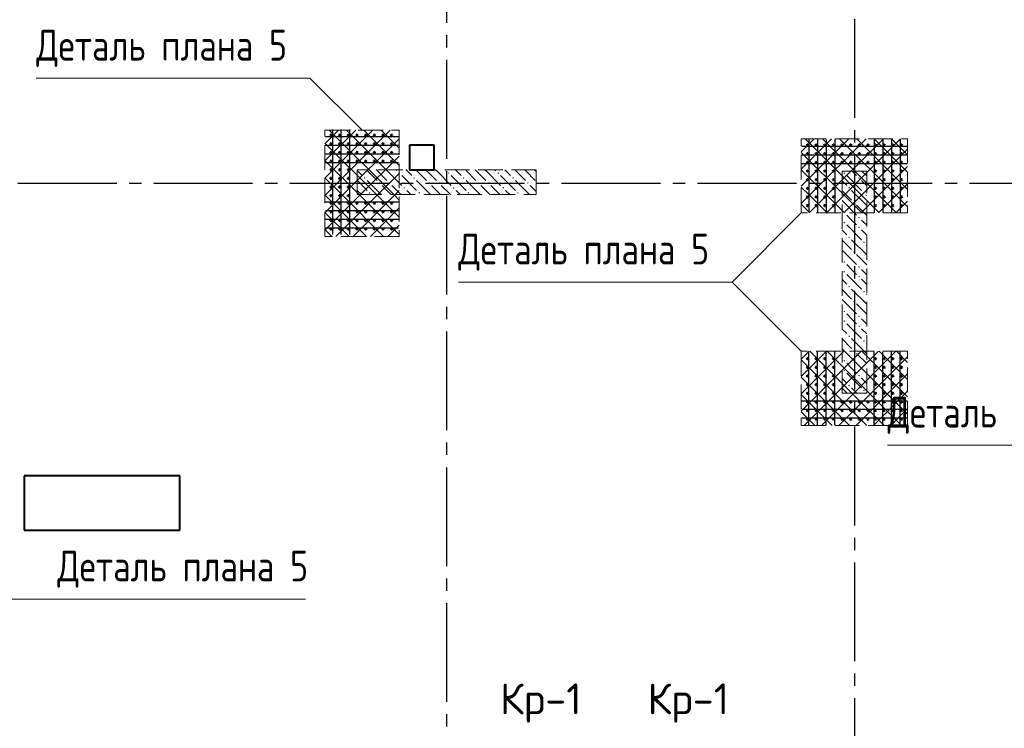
# Model space of a CAD drawing. Header units: millimetres. Extents: x 40580 to 1930067, y -240640 to 81020.
# Tile 70 of 256: x 372521 to 380489, y -217366 to -211627. Entities that reach past the tile are written whole.
import ezdxf

# ---------------------------------------------------------------- set-up
doc = ezdxf.new("R2010")
doc.units = ezdxf.units.MM
for name, pattern in [('______2', [270, 200, -70]), ('______5', [1100, 800, -100, 100, -100]), ('CENTER', [2, 1.25, -0.25, 0.25, -0.25])]:
    doc.linetypes.add(name, pattern=pattern)
for name, color, linetype, lineweight in [('Standard', 7, 'Continuous', 25), ('Вспомогательная арматура', 52, 'Continuous', 25), ('ОСИ', 7, 'CENTER', 15), ('Основная', 7, 'Continuous', 40), ('Примечания', 7, 'Continuous', 13)]:
    doc.layers.add(name, color=color, linetype=linetype, lineweight=lineweight)
doc.layers.add('ЖБ Пилон', color=7, linetype='______2', lineweight=13, true_color=0xa0a0a0)
doc.styles.add('GOST 2.304', font='isocpeur.ttf', dxfattribs={"width": 0.8})
doc.styles.add('ISOCPEUR', font='isocpeur.ttf')

msp = doc.modelspace()

# ---------------------------------------------------------------- hatches: boundary and pattern name
at = {"layer": 'ЖБ Пилон', "linetype": 'Continuous', "lineweight": -3, "transparency": 33554687}
for points in [[(375586.5, -212869.2), (375593, -212862.7), (375599.5, -212869.2), (375593, -212875.7)], [(375986.5, -212869.2), (375993, -212862.7), (375999.5, -212869.2), (375993, -212875.7)], [(376386.5, -212869.2), (376393, -212862.7), (376399.5, -212869.2), (376393, -212875.7)], [(379186.5, -212869.2), (379193, -212862.7), (379199.5, -212869.2), (379193, -212875.7)], [(375306.5, -212909.2), (375313, -212902.7), (375319.5, -212909.2), (375313, -212915.7)], [(375426.5, -212949.2), (375433, -212942.7), (375439.5, -212949.2), (375433, -212955.7)], [(375506.5, -212949.2), (375513, -212942.7), (375519.5, -212949.2), (375513, -212955.7)], [(375706.5, -212909.2), (375713, -212902.7), (375719.5, -212909.2), (375713, -212915.7)], [(375826.5, -212949.2), (375833, -212942.7), (375839.5, -212949.2), (375833, -212955.7)], [(375906.5, -212949.2), (375913, -212942.7), (375919.5, -212949.2), (375913, -212955.7)], [(376106.5, -212909.2), (376113, -212902.7), (376119.5, -212909.2), (376113, -212915.7)], [(376226.5, -212949.2), (376233, -212942.7), (376239.5, -212949.2), (376233, -212955.7)], [(376306.5, -212949.2), (376313, -212942.7), (376319.5, -212949.2), (376313, -212955.7)], [(376506.5, -212909.2), (376513, -212902.7), (376519.5, -212909.2), (376513, -212915.7)], [(376626.5, -212949.2), (376633, -212942.7), (376639.5, -212949.2), (376633, -212955.7)], [(379306.5, -212909.2), (379313, -212902.7), (379319.5, -212909.2), (379313, -212915.7)], [(375346.5, -213029.2), (375353, -213022.7), (375359.5, -213029.2), (375353, -213035.7)], [(375626.5, -212989.2), (375633, -212982.7), (375639.5, -212989.2), (375633, -212995.7)], [(375746.5, -213029.2), (375753, -213022.7), (375759.5, -213029.2), (375753, -213035.7)], [(376026.5, -212989.2), (376033, -212982.7), (376039.5, -212989.2), (376033, -212995.7)], [(376146.5, -213029.2), (376153, -213022.7), (376159.5, -213029.2), (376153, -213035.7)], [(376426.5, -212989.2), (376433, -212982.7), (376439.5, -212989.2), (376433, -212995.7)], [(376546.5, -213029.2), (376553, -213022.7), (376559.5, -213029.2), (376553, -213035.7)], [(379226.5, -212989.2), (379233, -212982.7), (379239.5, -212989.2), (379233, -212995.7)], [(379346.5, -213029.2), (379353, -213022.7), (379359.6, -213029.2), (379353, -213035.7)], [(379266.5, -213109.2), (379273, -213102.7), (379279.5, -213109.2), (379273, -213115.7)], [(379186.5, -213189.2), (379193, -213182.7), (379199.5, -213189.2), (379193, -213195.7)], [(379186.5, -213269.2), (379193, -213262.7), (379199.5, -213269.2), (379193, -213275.7)], [(379306.5, -213229.2), (379313, -213222.7), (379319.5, -213229.2), (379313, -213235.7)], [(379306.5, -213309.2), (379313, -213302.7), (379319.5, -213309.2), (379313, -213315.7)], [(379226.5, -213389.2), (379233, -213382.7), (379239.5, -213389.2), (379233, -213395.7)], [(379346.5, -213429.2), (379353, -213422.7), (379359.6, -213429.2), (379353, -213435.7)], [(379266.5, -213509.2), (379273, -213502.7), (379279.5, -213509.2), (379273, -213515.7)], [(379186.5, -213589.2), (379193, -213582.7), (379199.5, -213589.2), (379193, -213595.7)], [(379186.5, -213669.2), (379193, -213662.7), (379199.5, -213669.2), (379193, -213675.7)], [(379306.5, -213629.2), (379313, -213622.7), (379319.5, -213629.2), (379313, -213635.7)], [(379306.5, -213709.2), (379313, -213702.7), (379319.5, -213709.2), (379313, -213715.7)], [(379226.5, -213789.2), (379233, -213782.7), (379239.5, -213789.2), (379233, -213795.7)], [(379346.5, -213829.2), (379353, -213822.7), (379359.6, -213829.2), (379353, -213835.7)], [(379266.5, -213909.2), (379273, -213902.7), (379279.5, -213909.2), (379273, -213915.7)], [(379186.5, -213989.2), (379193, -213982.7), (379199.5, -213989.2), (379193, -213995.7)], [(379186.5, -214069.2), (379193, -214062.7), (379199.5, -214069.2), (379193, -214075.7)], [(379306.5, -214029.2), (379313, -214022.7), (379319.5, -214029.2), (379313, -214035.7)], [(379306.5, -214109.2), (379313, -214102.7), (379319.5, -214109.2), (379313, -214115.7)], [(379226.5, -214189.2), (379233, -214182.7), (379239.5, -214189.2), (379233, -214195.7)], [(379346.5, -214229.2), (379353, -214222.7), (379359.6, -214229.2), (379353, -214235.7)], [(379266.5, -214309.2), (379273, -214302.7), (379279.5, -214309.2), (379273, -214315.7)], [(379186.5, -214389.2), (379193, -214382.7), (379199.5, -214389.2), (379193, -214395.7)], [(379186.5, -214469.2), (379193, -214462.7), (379199.5, -214469.2), (379193, -214475.7)], [(379306.5, -214429.2), (379313, -214422.7), (379319.5, -214429.2), (379313, -214435.7)], [(379306.5, -214509.2), (379313, -214502.7), (379319.5, -214509.2), (379313, -214515.7)], [(379226.5, -214589.2), (379233, -214582.7), (379239.5, -214589.2), (379233, -214595.7)], [(379346.5, -214629.2), (379353, -214622.7), (379359.6, -214629.2), (379353, -214635.7)]]:
    msp.add_hatch(color=7, dxfattribs=at).paths.add_polyline_path(points, flags=16)

# ---------------------------------------------------------------- linework, layer by layer
at = {"color": 7, "linetype": 'Continuous', "lineweight": 50, "transparency": 33554687}
for centre in [(375041, -212562.3), (375111, -212562.3), (375181, -212562.3), (375251, -212562.3), (375321, -212562.3), (375391, -212562.3), (375461, -212562.3), (375531, -212562.3), (375041, -212632.3), (375111, -212632.3), (375181, -212632.3), (375251, -212632.3), (375321, -212632.3), (375391, -212632.3), (375461, -212632.3), (375531, -212632.3), (378896, -212642.3), (378966, -212642.3), (379036, -212642.3), (379106, -212642.3), (379176, -212642.3), (379246, -212642.3), (379316, -212642.3), (379386, -212642.3), (379446, -212642.3), (379516, -212642.3), (379586, -212642.3), (379656, -212642.3), (375041, -212702.3), (375111, -212702.3), (375181, -212702.3), (375251, -212702.3), (375321, -212702.3), (375391, -212702.3), (375461, -212702.3), (375531, -212702.3), (378896, -212712.3), (378966, -212712.3), (379036, -212712.3), (379106, -212712.3), (379176, -212712.3), (379246, -212712.3), (379316, -212712.3), (379386, -212712.3), (379446, -212712.3), (379516, -212712.3), (379586, -212712.3), (379656, -212712.3), (375041, -212772.3), (375111, -212772.3), (375181, -212772.3), (375251, -212772.3), (375321, -212772.3), (375391, -212772.3), (375461, -212772.3), (375531, -212772.3), (378896, -212782.3), (378966, -212782.3), (379036, -212782.3), (379106, -212782.3), (379176, -212782.3), (379246, -212782.3), (379316, -212782.3), (379386, -212782.3), (379446, -212782.3), (379516, -212782.3), (379586, -212782.3), (379656, -212782.3), (375041, -212842.3), (375111, -212842.3), (375181, -212842.3), (378896, -212852.3), (378966, -212852.3), (379036, -212852.3), (379106, -212852.3), (379446, -212852.3), (379516, -212852.3), (379586, -212852.3), (379656, -212852.3), (375041, -212912.3), (375111, -212912.3), (375181, -212912.3), (378896, -212922.3), (378966, -212922.3), (379036, -212922.3), (379106, -212922.3), (379446, -212922.3), (379516, -212922.3), (379586, -212922.3), (379656, -212922.3), (375041, -212982.3), (375041, -213052.3), (375111, -212982.3), (375111, -213052.3), (375181, -212982.3), (375181, -213052.3), (378896, -212992.3), (378966, -212992.3), (379036, -212992.3), (379106, -212992.3), (379446, -212992.3), (379516, -212992.3), (379586, -212992.3), (379656, -212992.3), (375041, -213112.3), (375111, -213112.3), (375181, -213112.3), (375251, -213112.3), (375321, -213112.3), (375391, -213112.3), (375461, -213112.3), (375531, -213112.3), (378896, -213062.3), (378896, -213132.3), (378966, -213062.3), (378966, -213132.3), (379036, -213062.3), (379036, -213132.3), (379106, -213062.3), (379106, -213132.3), (379446, -213062.3), (379446, -213132.3), (379516, -213062.3), (379516, -213132.3), (379586, -213062.3), (379586, -213132.3), (379656, -213062.3), (379656, -213132.3), (375041, -213182.3), (375111, -213182.3), (375181, -213182.3), (375251, -213182.3), (375321, -213182.3), (375391, -213182.3), (375461, -213182.3), (375531, -213182.3), (375041, -213252.3), (375111, -213252.3), (375181, -213252.3), (375251, -213252.3), (375321, -213252.3), (375391, -213252.3), (375461, -213252.3), (375531, -213252.3), (375041, -213322.3), (375111, -213322.3), (375181, -213322.3), (375251, -213322.3), (375321, -213322.3), (375391, -213322.3), (375461, -213322.3), (375531, -213322.3), (378896, -214372.3), (378966, -214372.3), (379036, -214372.3), (379106, -214372.3), (379446, -214372.3), (379516, -214372.3), (379586, -214372.3), (379656, -214372.3), (378896, -214442.3), (378966, -214442.3), (379036, -214442.3), (379106, -214442.3), (379446, -214442.3), (379516, -214442.3), (379586, -214442.3), (379656, -214442.3), (378896, -214512.3), (378966, -214512.3), (379036, -214512.3), (379106, -214512.3), (379446, -214512.3), (379516, -214512.3), (379586, -214512.3), (379656, -214512.3), (378896, -214582.3), (378966, -214582.3), (379036, -214582.3), (379106, -214582.3), (379446, -214582.3), (379516, -214582.3), (379586, -214582.3), (379656, -214582.3), (378896, -214652.3), (378896, -214722.3), (378966, -214652.3), (378966, -214722.3), (379036, -214652.3), (379036, -214722.3), (379106, -214652.3), (379106, -214722.3), (379176, -214722.3), (379246, -214722.3), (379316, -214722.3), (379386, -214722.3), (379446, -214652.3), (379446, -214722.3), (379516, -214652.3), (379516, -214722.3), (379586, -214652.3), (379586, -214722.3), (379656, -214652.3), (379656, -214722.3), (378896, -214792.3), (378966, -214792.3), (379036, -214792.3), (379106, -214792.3), (379176, -214792.3), (379246, -214792.3), (379316, -214792.3), (379386, -214792.3), (379446, -214792.3), (379516, -214792.3), (379586, -214792.3), (379656, -214792.3), (378896, -214862.3), (378966, -214862.3), (379036, -214862.3), (379106, -214862.3), (379176, -214862.3), (379246, -214862.3), (379316, -214862.3), (379386, -214862.3), (379446, -214862.3), (379516, -214862.3), (379586, -214862.3), (379656, -214862.3)]:
    msp.add_circle(centre, 5, dxfattribs=at)
at = {"layer": 'Вспомогательная арматура', "color": 7, "linetype": 'Continuous', "lineweight": 25, "transparency": 33554687}
for p, q in [((374996, -212572.3), (375586, -212572.3)), ((375051, -212517.3), (375051, -213367.3)), ((375121, -212517.3), (375121, -213367.3)), ((375191, -212517.3), (375191, -213367.3)), ((374996, -212642.3), (375586, -212642.3)), ((378851, -212652.3), (379701, -212652.3)), ((378906, -212597.3), (378906, -213187.3)), ((378976, -212597.3), (378976, -213187.3)), ((379046, -212597.3), (379046, -213187.3)), ((379116, -212597.3), (379116, -213187.3)), ((379436, -212597.3), (379436, -213187.3)), ((379506, -212597.3), (379506, -213187.3)), ((379576, -212597.3), (379576, -213187.3)), ((379646, -212597.3), (379646, -213187.3)), ((374996, -212712.3), (375586, -212712.3)), ((378851, -212722.3), (379701, -212722.3)), ((374996, -212782.3), (375586, -212782.3)), ((378851, -212792.3), (379701, -212792.3)), ((374996, -213102.3), (375586, -213102.3)), ((374996, -213172.3), (375586, -213172.3)), ((374996, -213242.3), (375586, -213242.3)), ((374996, -213312.3), (375586, -213312.3)), ((378906, -214907.3), (378906, -214317.3)), ((378976, -214907.3), (378976, -214317.3)), ((379046, -214907.3), (379046, -214317.3)), ((379116, -214907.3), (379116, -214317.3)), ((379436, -214907.3), (379436, -214317.3)), ((379506, -214907.3), (379506, -214317.3)), ((379576, -214907.3), (379576, -214317.3)), ((379646, -214907.3), (379646, -214317.3)), ((378851, -214712.3), (379701, -214712.3)), ((378851, -214782.3), (379701, -214782.3)), ((378851, -214852.3), (379701, -214852.3))]:
    msp.add_line(p, q, dxfattribs=at)
at = {"layer": 'ЖБ Пилон', "color": 253, "linetype": '______2', "lineweight": 13, "true_color": 0xa0a0a0, "transparency": 33554687}
for p, q in [((376701.1, -212842.3), (375251.1, -212842.3)), ((375251.1, -212842.3), (375251.1, -213042.3)), ((376701.1, -213042.3), (376701.1, -212842.3)), ((379176.1, -212852.3), (379176.1, -214652.3)), ((379376.1, -212852.3), (379176.1, -212852.3)), ((379376.1, -214652.3), (379376.1, -212852.3)), ((375251.1, -213042.3), (376701.1, -213042.3)), ((379176.1, -214652.3), (379376.1, -214652.3))]:
    msp.add_line(p, q, dxfattribs=at)
at = {"layer": 'ЖБ Пилон', "color": 9, "linetype": 'Continuous', "lineweight": -3, "true_color": 0xc7c7c7, "transparency": 33554687}
for p, q in [((375253, -212849.2), (375251.1, -212847.2)), ((375293, -212889.2), (375253, -212849.2)), ((375333, -212849.2), (375413, -212929.2)), ((375413, -212849.2), (375406.2, -212842.3)), ((375413, -212849.2), (375493, -212929.2)), ((375486.2, -212842.3), (375493, -212849.2)), ((375493, -212849.2), (375613, -212969.2)), ((375566.2, -212842.3), (375573, -212849.2)), ((375613, -212889.2), (375733, -213009.2)), ((375653, -212849.2), (375646.2, -212842.3)), ((375693, -212889.2), (375653, -212849.2)), ((375733, -212849.2), (375813, -212929.2)), ((375813, -212849.2), (375806.2, -212842.3)), ((375813, -212849.2), (375893, -212929.2)), ((375886.2, -212842.3), (375893, -212849.2)), ((375893, -212849.2), (376013, -212969.2)), ((375966.2, -212842.3), (375973, -212849.2)), ((376013, -212889.2), (376133, -213009.2)), ((376053, -212849.2), (376046.2, -212842.3)), ((376093, -212889.2), (376053, -212849.2)), ((376133, -212849.2), (376213, -212929.2)), ((376213, -212849.2), (376206.2, -212842.3)), ((376213, -212849.2), (376293, -212929.2)), ((376286.2, -212842.3), (376293, -212849.2)), ((376293, -212849.2), (376413, -212969.2)), ((376366.2, -212842.3), (376373, -212849.2)), ((376413, -212889.2), (376533, -213009.2)), ((376453, -212849.2), (376446.2, -212842.3)), ((376493, -212889.2), (376453, -212849.2)), ((376533, -212849.2), (376613, -212929.2)), ((376613, -212849.2), (376606.2, -212842.3)), ((376613, -212849.2), (376693, -212929.2)), ((376686.2, -212842.3), (376693, -212849.2)), ((376693, -212849.2), (376701.1, -212857.2)), ((379213, -212889.2), (379333, -213009.2)), ((379293, -212889.2), (379256.2, -212852.3)), ((379336.2, -212852.3), (379376.1, -212892.2)), ((375251.1, -212927.2), (375333, -213009.2)), ((375333, -212929.2), (375446.2, -213042.3)), ((375493, -213009.2), (375453, -212969.2)), ((375533, -212969.2), (375606.2, -213042.3)), ((375733, -212929.2), (375846.2, -213042.3)), ((375893, -213009.2), (375853, -212969.2)), ((375933, -212969.2), (376006.2, -213042.3)), ((376133, -212929.2), (376246.2, -213042.3)), ((376293, -213009.2), (376253, -212969.2)), ((376333, -212969.2), (376406.2, -213042.3)), ((376533, -212929.2), (376646.2, -213042.3)), ((376693, -213009.2), (376653, -212969.2)), ((379176.1, -212932.2), (379213, -212969.2)), ((379333, -212929.2), (379376.1, -212972.2)), ((375253, -213009.2), (375286.2, -213042.3)), ((375526.2, -213042.3), (375493, -213009.2)), ((375653, -213009.2), (375686.2, -213042.3)), ((375926.2, -213042.3), (375893, -213009.2)), ((376053, -213009.2), (376086.2, -213042.3)), ((376326.2, -213042.3), (376293, -213009.2)), ((376453, -213009.2), (376486.2, -213042.3)), ((376701.1, -213017.2), (376693, -213009.2)), ((379176.1, -213012.2), (379253, -213089.2)), ((379253, -213009.2), (379373, -213129.2)), ((379376.1, -213052.2), (379373, -213049.2)), ((379176.1, -213092.2), (379293, -213209.2)), ((379376.1, -213212.2), (379293, -213129.2)), ((379253, -213249.2), (379213, -213209.2)), ((379213, -213289.2), (379333, -213409.2)), ((379293, -213289.2), (379253, -213249.2)), ((379333, -213249.2), (379376.1, -213292.2)), ((379176.1, -213332.2), (379213, -213369.2)), ((379333, -213329.2), (379376.1, -213372.2)), ((379176.1, -213412.2), (379253, -213489.2)), ((379253, -213409.2), (379373, -213529.2)), ((379376.1, -213452.2), (379373, -213449.2)), ((379176.1, -213492.2), (379293, -213609.2)), ((379376.1, -213612.2), (379293, -213529.2)), ((379253, -213649.2), (379213, -213609.2)), ((379293, -213689.2), (379253, -213649.2)), ((379333, -213649.2), (379376.1, -213692.2)), ((379176.1, -213732.2), (379213, -213769.2)), ((379213, -213689.2), (379333, -213809.2)), ((379333, -213729.2), (379376.1, -213772.2)), ((379176.1, -213812.2), (379253, -213889.2)), ((379253, -213809.2), (379373, -213929.2)), ((379176.1, -213892.2), (379293, -214009.2)), ((379376.1, -213852.2), (379373, -213849.2)), ((379376.1, -214012.2), (379293, -213929.2)), ((379253, -214049.2), (379213, -214009.2)), ((379293, -214089.2), (379253, -214049.2)), ((379333, -214049.2), (379376.1, -214092.2)), ((379176.1, -214132.2), (379213, -214169.2)), ((379213, -214089.2), (379333, -214209.2)), ((379333, -214129.2), (379376.1, -214172.2)), ((379176.1, -214212.2), (379253, -214289.2)), ((379253, -214209.2), (379373, -214329.2)), ((379176.1, -214292.2), (379293, -214409.2)), ((379376.1, -214252.2), (379373, -214249.2)), ((379376.1, -214412.2), (379293, -214329.2)), ((379253, -214449.2), (379213, -214409.2)), ((379293, -214489.2), (379253, -214449.2)), ((379333, -214449.2), (379376.1, -214492.2)), ((379176.1, -214532.2), (379213, -214569.2)), ((379213, -214489.2), (379333, -214609.2)), ((379333, -214529.2), (379376.1, -214572.2)), ((379176.1, -214612.2), (379216.2, -214652.3)), ((379253, -214609.2), (379296.2, -214652.3)), ((379376.1, -214652.2), (379373, -214649.2))]:
    msp.add_line(p, q, dxfattribs=at)
at = {"layer": 'ОСИ', "color": 8, "linetype": '______5', "lineweight": -3, "transparency": 33554687}
for p, q in [((375976.1, -204252.3), (375976.1, -223082.3)), ((379276.1, -205022.3), (379276.1, -223082.3)), ((383206.1, -212952.3), (337896.1, -212952.3))]:
    msp.add_line(p, q, dxfattribs=at)
at = {"layer": 'Основная', "transparency": 33554687}
for p, q in [((375876.1, -212642.3), (375676.1, -212642.3)), ((375676.1, -212642.3), (375676.1, -212842.3)), ((375876.1, -212842.3), (375876.1, -212642.3)), ((375676.1, -212842.3), (375876.1, -212842.3)), ((373816.1, -215322.3), (372556.1, -215322.3)), ((372556.1, -215322.3), (372556.1, -215762.3)), ((373816.1, -215762.3), (373816.1, -215322.3)), ((372556.1, -215762.3), (373816.1, -215762.3))]:
    msp.add_line(p, q, dxfattribs=at)
at = {"layer": 'Примечания', "color": 252, "linetype": 'Continuous', "lineweight": 13, "true_color": 0x8f8f8f, "transparency": 33554687}
for p, q in [((374991.1, -212631.1), (375099.9, -212522.3)), ((374991.1, -212771.1), (375239.9, -212522.3)), ((374991.1, -212911.1), (375379.9, -212522.3)), ((374993, -213049.2), (375519.9, -212522.3)), ((375026.2, -212522.3), (375553, -213049.2)), ((375166.2, -212522.3), (375591.1, -212947.2)), ((375306.2, -212522.3), (375591.1, -212807.2)), ((375446.2, -212522.3), (375591.1, -212667.2)), ((375586.2, -212522.3), (375591.1, -212527.2)), ((374991.1, -212627.2), (375413, -213049.2)), ((375133, -213049.2), (375591.1, -212591.1)), ((378846, -212696.2), (378949.9, -212592.3)), ((378846, -212836.2), (379089.9, -212592.3)), ((378846, -212976.2), (379229.9, -212592.3)), ((378876.2, -212592.3), (379333, -213049.2)), ((378913, -213049.2), (379369.9, -212592.3)), ((379016.2, -212592.3), (379473, -213049.2)), ((379053, -213049.2), (379509.9, -212592.3)), ((379156.2, -212592.3), (379613, -213049.2)), ((379193, -213049.2), (379649.9, -212592.3)), ((379296.2, -212592.3), (379706, -213002.1)), ((379436.2, -212592.3), (379706, -212862.1)), ((379576.2, -212592.3), (379706, -212722.1)), ((375273, -213049.2), (375591.1, -212731.1)), ((378846, -212702.1), (379193, -213049.2)), ((379333, -213049.2), (379706, -212676.2)), ((374991.1, -212767.2), (375273, -213049.2)), ((375413, -213049.2), (375591.1, -212871.1)), ((378846, -212842.1), (379053, -213049.2)), ((379473, -213049.2), (379706, -212816.2)), ((374991.1, -212907.2), (375133, -213049.2)), ((379613, -213049.2), (379706, -212956.2)), ((374991.1, -213047.2), (374993, -213049.2)), ((374991.1, -213051.1), (374993, -213049.2)), ((374991.1, -213191.1), (375133, -213049.2)), ((374991.1, -213331.1), (375273, -213049.2)), ((374993, -213049.2), (375326.2, -213382.3)), ((375079.9, -213382.3), (375413, -213049.2)), ((375133, -213049.2), (375466.2, -213382.3)), ((375219.9, -213382.3), (375553, -213049.2)), ((375273, -213049.2), (375591.1, -213367.2)), ((375413, -213049.2), (375591.1, -213227.2)), ((375553, -213049.2), (375591.1, -213011.1)), ((375553, -213049.2), (375591.1, -213087.2)), ((378846, -212982.1), (378913, -213049.2)), ((378846, -213116.2), (378913, -213049.2)), ((378909.9, -213192.3), (379053, -213049.2)), ((378913, -213049.2), (379056.2, -213192.3)), ((379049.9, -213192.3), (379193, -213049.2)), ((379053, -213049.2), (379196.2, -213192.3)), ((379189.9, -213192.3), (379333, -213049.2)), ((379193, -213049.2), (379336.2, -213192.3)), ((379329.9, -213192.3), (379473, -213049.2)), ((379333, -213049.2), (379476.2, -213192.3)), ((379469.9, -213192.3), (379613, -213049.2)), ((379473, -213049.2), (379616.2, -213192.3)), ((379613, -213049.2), (379706, -213142.1)), ((378846, -213122.1), (378916.2, -213192.3)), ((379609.9, -213192.3), (379706, -213096.2)), ((374991.1, -213187.2), (375186.2, -213382.3)), ((375359.9, -213382.3), (375591.1, -213151.1)), ((374991.1, -213327.2), (375046.2, -213382.3)), ((375499.9, -213382.3), (375591.1, -213291.1)), ((378846, -214376.2), (378909.9, -214312.3)), ((378913, -214449.2), (379049.9, -214312.3)), ((378916.2, -214312.3), (379053, -214449.2)), ((379053, -214449.2), (379189.9, -214312.3)), ((379056.2, -214312.3), (379193, -214449.2)), ((379193, -214449.2), (379329.9, -214312.3)), ((379196.2, -214312.3), (379333, -214449.2)), ((379333, -214449.2), (379469.9, -214312.3)), ((379336.2, -214312.3), (379473, -214449.2)), ((379473, -214449.2), (379609.9, -214312.3)), ((379476.2, -214312.3), (379613, -214449.2)), ((379616.2, -214312.3), (379706, -214402.1)), ((378846, -214382.1), (378913, -214449.2)), ((379613, -214449.2), (379706, -214356.2)), ((378846, -214516.2), (378913, -214449.2)), ((378846, -214656.2), (379053, -214449.2)), ((378846, -214796.2), (379193, -214449.2)), ((378869.9, -214912.3), (379333, -214449.2)), ((378913, -214449.2), (379376.2, -214912.3)), ((379009.9, -214912.3), (379473, -214449.2)), ((379053, -214449.2), (379516.2, -214912.3)), ((379149.9, -214912.3), (379613, -214449.2)), ((379193, -214449.2), (379656.2, -214912.3)), ((379333, -214449.2), (379706, -214822.1)), ((379473, -214449.2), (379706, -214682.1)), ((379613, -214449.2), (379706, -214542.1)), ((378846, -214522.1), (379236.2, -214912.3)), ((379289.9, -214912.3), (379706, -214496.2)), ((379429.9, -214912.3), (379706, -214636.2)), ((378846, -214662.1), (379096.2, -214912.3)), ((378846, -214802.1), (378956.2, -214912.3)), ((379569.9, -214912.3), (379706, -214776.2))]:
    msp.add_line(p, q, dxfattribs=at)
at = {"layer": 'Примечания', "color": 7, "linetype": '______2', "lineweight": 13, "transparency": 33554687}
for p, q in [((374991.1, -213382.3), (374991.1, -212522.3)), ((374991.1, -212522.3), (375591.1, -212522.3)), ((375591.1, -212522.3), (375591.1, -213382.3)), ((378846, -213192.3), (378846, -212592.3)), ((378846, -212592.3), (379706, -212592.3)), ((379706, -212592.3), (379706, -213192.3)), ((379706, -213192.3), (378846, -213192.3)), ((375591.1, -213382.3), (374991.1, -213382.3)), ((379706, -214312.3), (378846, -214312.3)), ((378846, -214312.3), (378846, -214912.3)), ((379706, -214912.3), (379706, -214312.3)), ((378846, -214912.3), (379706, -214912.3))]:
    msp.add_line(p, q, dxfattribs=at)
at = {"layer": 'Примечания', "color": 7, "linetype": 'Continuous', "lineweight": 13, "transparency": 33554687}
msp.add_line((379544.3, -215072.8), (382146.1, -215072.8), dxfattribs=at)
for points in [[(375291.1, -212522.3), (374870.2, -212101.4), (372655.1, -212101.4)], [(378846, -213192.3), (378286, -213752.3), (376071, -213752.3)], [(378846, -214312.3), (378286, -213752.3), (376071, -213752.3)], [(372348.6, -214912.3), (372348.6, -216319.7), (374834.4, -216319.7)], [(372348.6, -216942.3), (372348.6, -216319.7), (374834.4, -216319.7)]]:
    msp.add_lwpolyline(points, dxfattribs=at)

# ---------------------------------------------------------------- texts
at = {"layer": 'Standard', "color": 7, "linetype": 'Continuous', "lineweight": 25, "transparency": 33554687, "char_height": 250, "width": 675.671, "attachment_point": 7, "style": 'ISOCPEUR'}
for insert in [(376407.4, -217320.2), (377601.1, -217320.2)]:
    msp.add_mtext('Кр-1', dxfattribs=dict(at, insert=insert))
at = {"layer": 'Примечания', "color": 7, "linetype": 'Continuous', "lineweight": 25, "transparency": 33554687, "char_height": 250, "attachment_point": 7, "style": 'GOST 2.304'}
for s, insert, width in [('Деталь\\~плана\\~5', (372655.1, -212009.7), 2132.452), ('Деталь\\~плана\\~5', (376071, -213660.6), 2132.452), ('Деталь\\~плана\\~6', (379544.3, -214981.2), 2150.146), ('Деталь\\~плана\\~5', (372826, -216228), 2132.446)]:
    msp.add_mtext(s, dxfattribs=dict(at, insert=insert, width=width))

doc.saveas('drawing.dxf')
